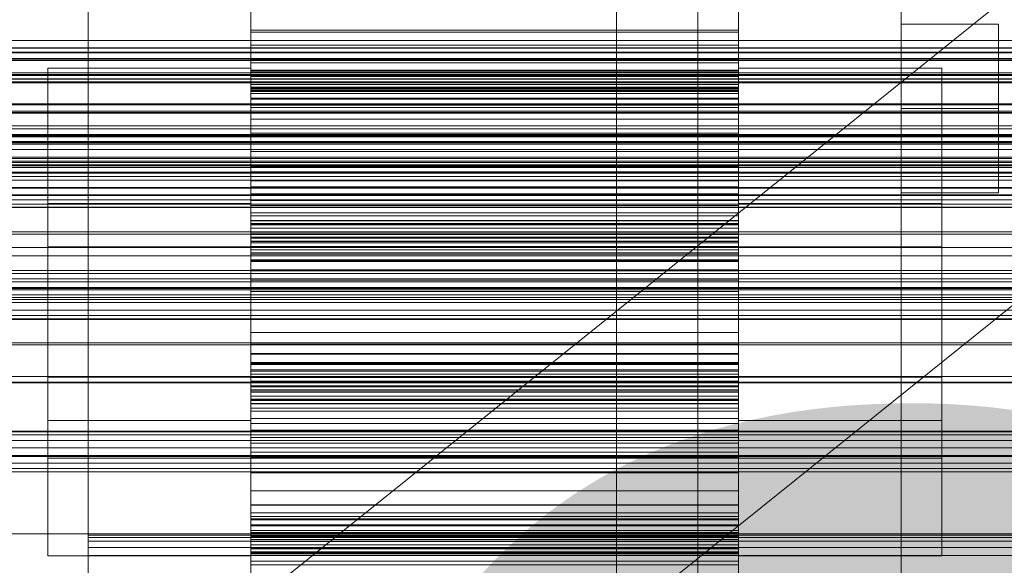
# Model space of a CAD drawing. Header units: millimetres. Extents: x -2233 to 65662, y -50530 to 6847.
# Tile 185 of 256: x 542 to 663, y -33866 to -33799. Entities that reach past the tile are written whole.
import ezdxf

# ---------------------------------------------------------------- set-up
doc = ezdxf.new("R2010")
doc.units = ezdxf.units.MM
for name, color, linetype, lineweight in [('COTAS_O', 1, 'Continuous', 0), ('COTAS_P', 1, 'Continuous', 0), ('frontal_briquetadora', 7, 'Continuous', 0), ('frontal_C01', 7, 'Continuous', 0), ('frontal_C03', 7, 'Continuous', 0), ('frontal_mezcladora', 7, 'Continuous', 0), ('frontal_secador', 7, 'Continuous', 0)]:
    doc.layers.add(name, color=color, linetype=linetype, lineweight=lineweight)
doc.dimstyles.new('R19_100', dxfattribs={"dimtxt": 250, "dimasz": 150, "dimexe": 150, "dimexo": 80, "dimgap": 100, "dimtad": 1, "dimtih": 1, "dimtoh": 1, "dimdsep": 46, "dimcen": 0.09, "dimadec": 0, "dimazin": 0, "dimtfac": 1, "dimtdec": 4, "dimtofl": 0, "dimtmove": 0, "dimatfit": 3, "dimfxl": 1, "dimtolj": 1, "dimtzin": 0, "dimarcsym": 0})

# ---------------------------------------------------------------- blocks, each defined once
blk = doc.blocks.new('DIM_R32_39')
at = {"layer": 'COTAS_O'}
for p, q in [((-1725, -33700), (-1575, -33655)), ((1725, -33700), (1575, -33655)), ((-1725, -34400), (-1725, -33700)), ((-1725, -33700), (1725, -33700)), ((-1725, -33700), (-1575, -33745)), ((1725, -33700), (1575, -33745)), ((1725, -34400), (1725, -33700))]:
    blk.add_line(p, q, dxfattribs=at)
blk.add_text('3450 O', height=250, dxfattribs=at).set_placement((0, -33600))
blk = doc.blocks.new('DIM_R32_40')
at = {"layer": 'COTAS_P'}
for p, q in [((-150, -32200), (550, -32200)), ((550, -32200), (505, -32350)), ((550, -34800), (550, -32200)), ((550, -32200), (595, -32350)), ((550, -34800), (505, -34650)), ((550, -34800), (595, -34650)), ((-150, -34800), (550, -34800))]:
    blk.add_line(p, q, dxfattribs=at)
blk.add_text('2600 P', height=250, rotation=90, dxfattribs=at).set_placement((450, -33500))
blk = doc.blocks.new('DIM_R32_43')
at = {"layer": 'COTAS_O'}
for p, q in [((-650, -34200), (-500, -34155)), ((650, -34200), (500, -34155)), ((-650, -34900), (-650, -34200)), ((-650, -34200), (650, -34200)), ((-650, -34200), (-500, -34245)), ((650, -34200), (500, -34245)), ((650, -34900), (650, -34200))]:
    blk.add_line(p, q, dxfattribs=at)
blk.add_text('1300 O', height=250, dxfattribs=at).set_placement((0, -34100))

msp = doc.modelspace()

# ---------------------------------------------------------------- linework, layer by layer
at = {"layer": 'frontal_briquetadora'}
for p, q in [((570, -33809.593), (570, -33796.798)), ((630, -33809.593), (630, -33796.798)), ((570, -33798.34), (570, -33800.342)), ((570, -33798.37), (570, -33811.324)), ((570, -33800.613), (570, -33798.52)), ((630, -33798.34), (630, -33800.342)), ((630, -33798.37), (630, -33811.324)), ((630, -33800.613), (630, -33798.52)), ((630, -33800.342), (570, -33800.342)), ((570, -33800.342), (570, -33802.206)), ((570, -33802.574), (570, -33800.613)), ((630, -33800.613), (570, -33800.613)), ((630, -33800.342), (630, -33802.206)), ((630, -33802.574), (630, -33800.613)), ((630, -33802.206), (570, -33802.206)), ((570, -33802.206), (570, -33803.919)), ((630, -33802.206), (630, -33803.919)), ((570, -33804.394), (570, -33802.574)), ((630, -33802.574), (570, -33802.574)), ((630, -33804.394), (630, -33802.574)), ((630, -33803.919), (570, -33803.919)), ((570, -33803.919), (570, -33805.465)), ((570, -33806.062), (570, -33804.394)), ((630, -33804.394), (570, -33804.394)), ((630, -33803.919), (630, -33805.465)), ((630, -33806.062), (630, -33804.394)), ((570, -33805.052), (545, -33805.052)), ((545, -33805.052), (545, -33808.19)), ((545, -33807.856), (545, -33805.052)), ((545, -33805.89), (545, -33805.719)), ((545, -33805.719), (545, -33811.357)), ((545, -33811.836), (545, -33805.89)), ((570, -33808.19), (570, -33805.052)), ((570, -33805.052), (570, -33807.856)), ((570, -33805.321), (570, -33805.294)), ((630, -33805.294), (570, -33805.294)), ((570, -33805.294), (570, -33805.468)), ((570, -33805.522), (570, -33805.321)), ((630, -33805.321), (570, -33805.321)), ((630, -33805.465), (570, -33805.465)), ((570, -33805.465), (570, -33806.814)), ((630, -33805.468), (570, -33805.468)), ((570, -33805.468), (570, -33805.928)), ((570, -33805.884), (570, -33805.522)), ((630, -33805.522), (570, -33805.522)), ((570, -33811.357), (570, -33805.719)), ((570, -33805.719), (570, -33805.89)), ((570, -33806.399), (570, -33805.884)), ((630, -33805.884), (570, -33805.884)), ((570, -33805.89), (570, -33811.836)), ((630, -33805.928), (570, -33805.928)), ((570, -33805.928), (570, -33809.593)), ((655, -33805.052), (630, -33805.052)), ((630, -33808.19), (630, -33805.052)), ((630, -33805.052), (630, -33807.856)), ((630, -33805.321), (630, -33805.294)), ((630, -33805.294), (630, -33805.468)), ((630, -33805.522), (630, -33805.321)), ((630, -33805.465), (630, -33806.814)), ((630, -33805.468), (630, -33805.928)), ((630, -33805.884), (630, -33805.522)), ((630, -33811.357), (630, -33805.719)), ((630, -33805.719), (630, -33805.89)), ((630, -33806.399), (630, -33805.884)), ((630, -33805.89), (630, -33811.836)), ((630, -33805.928), (630, -33809.593)), ((655, -33805.052), (655, -33808.19)), ((655, -33807.856), (655, -33805.052)), ((655, -33805.89), (655, -33805.719)), ((655, -33805.719), (655, -33811.357)), ((655, -33811.836), (655, -33805.89)), ((570, -33807.562), (570, -33806.062)), ((630, -33806.062), (570, -33806.062)), ((570, -33807.061), (570, -33806.399)), ((630, -33806.399), (570, -33806.399)), ((630, -33806.814), (570, -33806.814)), ((570, -33806.814), (570, -33807.878)), ((570, -33807.866), (570, -33807.061)), ((630, -33807.061), (570, -33807.061)), ((630, -33807.562), (630, -33806.062)), ((630, -33807.061), (630, -33806.399)), ((630, -33806.814), (630, -33807.878)), ((630, -33807.866), (630, -33807.061)), ((545, -33816.046), (545, -33807.856)), ((545, -33808.19), (545, -33816.647)), ((570, -33807.505), (570, -33807.39)), ((630, -33807.39), (570, -33807.39)), ((570, -33807.39), (570, -33807.477)), ((630, -33807.477), (570, -33807.477)), ((570, -33807.477), (570, -33807.741)), ((570, -33807.908), (570, -33807.505)), ((630, -33807.505), (570, -33807.505)), ((570, -33808.863), (570, -33807.562)), ((630, -33807.562), (570, -33807.562)), ((630, -33807.741), (570, -33807.741)), ((570, -33807.741), (570, -33808.166)), ((570, -33807.856), (570, -33816.046)), ((570, -33815.269), (570, -33807.866)), ((630, -33807.866), (570, -33807.866)), ((630, -33807.878), (570, -33807.878)), ((570, -33807.878), (570, -33811.298)), ((570, -33811.324), (570, -33807.908)), ((630, -33807.908), (570, -33807.908)), ((630, -33808.166), (570, -33808.166)), ((570, -33808.166), (570, -33808.744)), ((570, -33816.647), (570, -33808.19)), ((630, -33807.505), (630, -33807.39)), ((630, -33807.39), (630, -33807.477)), ((630, -33807.477), (630, -33807.741)), ((630, -33807.908), (630, -33807.505)), ((630, -33808.863), (630, -33807.562)), ((630, -33807.741), (630, -33808.166)), ((630, -33807.856), (630, -33816.046)), ((630, -33815.269), (630, -33807.866)), ((630, -33807.878), (630, -33811.298)), ((630, -33811.324), (630, -33807.908)), ((630, -33808.166), (630, -33808.744)), ((630, -33816.647), (630, -33808.19)), ((655, -33816.046), (655, -33807.856)), ((655, -33808.19), (655, -33816.647)), ((630, -33808.744), (570, -33808.744)), ((570, -33808.744), (570, -33809.471)), ((570, -33809.875), (570, -33808.863)), ((630, -33808.863), (570, -33808.863)), ((630, -33809.471), (570, -33809.471)), ((570, -33809.471), (570, -33810.341)), ((630, -33809.593), (570, -33809.593)), ((630, -33808.744), (630, -33809.471)), ((630, -33809.875), (630, -33808.863)), ((630, -33809.471), (630, -33810.341)), ((570, -33813.044), (570, -33809.875)), ((630, -33809.875), (570, -33809.875)), ((630, -33810.341), (570, -33810.341)), ((570, -33810.341), (570, -33817.787)), ((630, -33813.044), (630, -33809.875)), ((630, -33810.341), (630, -33817.787)), ((545, -33811.357), (545, -33821.688)), ((545, -33822.381), (545, -33811.836)), ((630, -33811.298), (570, -33811.298)), ((570, -33811.298), (570, -33825.189)), ((630, -33811.324), (570, -33811.324)), ((570, -33821.688), (570, -33811.357)), ((570, -33811.836), (570, -33822.381)), ((630, -33811.298), (630, -33825.189)), ((630, -33821.688), (630, -33811.357)), ((630, -33811.836), (630, -33822.381)), ((655, -33811.357), (655, -33821.688)), ((655, -33822.381), (655, -33811.836)), ((570, -33827.016), (570, -33813.044)), ((630, -33813.044), (570, -33813.044)), ((630, -33827.016), (630, -33813.044)), ((570, -33817.149), (570, -33815.269)), ((630, -33815.269), (570, -33815.269)), ((630, -33817.149), (630, -33815.269)), ((545, -33828), (545, -33816.046)), ((545, -33816.647), (545, -33828.749)), ((570, -33816.046), (570, -33828)), ((570, -33828.749), (570, -33816.647)), ((630, -33816.046), (630, -33828)), ((630, -33828.749), (630, -33816.647)), ((655, -33828), (655, -33816.046)), ((655, -33816.647), (655, -33828.749)), ((720, -33817.251), (480, -33817.251)), ((545, -33817.051), (655, -33817.051)), ((545, -33818.734), (545, -33817.051)), ((545, -33817.051), (545, -33818.934)), ((545, -33817.554), (545, -33817.451)), ((545, -33817.451), (545, -33820.834)), ((545, -33821.122), (545, -33817.554)), ((570, -33818.892), (570, -33817.149)), ((630, -33817.149), (570, -33817.149)), ((630, -33817.787), (570, -33817.787)), ((570, -33817.787), (570, -33819.618)), ((630, -33818.892), (630, -33817.149)), ((630, -33817.787), (630, -33819.618)), ((655, -33818.734), (655, -33817.051)), ((655, -33817.051), (655, -33818.934)), ((655, -33817.554), (655, -33817.451)), ((655, -33817.451), (655, -33820.834)), ((655, -33821.122), (655, -33817.554)), ((545, -33823.647), (545, -33818.734)), ((545, -33818.934), (545, -33824.008)), ((570, -33820.492), (570, -33818.892)), ((630, -33818.892), (570, -33818.892)), ((630, -33820.492), (630, -33818.892)), ((655, -33823.647), (655, -33818.734)), ((655, -33818.934), (655, -33824.008)), ((630, -33819.618), (570, -33819.618)), ((570, -33819.618), (570, -33821.311)), ((570, -33821.94), (570, -33820.492)), ((630, -33820.492), (570, -33820.492)), ((630, -33819.618), (630, -33821.311)), ((630, -33821.94), (630, -33820.492)), ((545, -33820.834), (545, -33827.033)), ((545, -33827.448), (545, -33821.122)), ((570, -33821.688), (545, -33821.688)), ((545, -33821.688), (545, -33834.665)), ((630, -33821.311), (570, -33821.311)), ((570, -33821.311), (570, -33822.859)), ((570, -33834.665), (570, -33821.688)), ((630, -33821.311), (630, -33822.859)), ((655, -33821.688), (630, -33821.688)), ((630, -33834.665), (630, -33821.688)), ((655, -33820.834), (655, -33827.033)), ((655, -33827.448), (655, -33821.122)), ((655, -33821.688), (655, -33834.665)), ((545, -33835.434), (545, -33822.381)), ((570, -33823.226), (570, -33821.94)), ((630, -33821.94), (570, -33821.94)), ((570, -33822.381), (570, -33835.434)), ((630, -33822.859), (570, -33822.859)), ((570, -33822.859), (570, -33824.255)), ((630, -33823.226), (630, -33821.94)), ((630, -33822.381), (630, -33835.434)), ((630, -33822.859), (630, -33824.255)), ((655, -33835.434), (655, -33822.381)), ((545, -33830.82), (545, -33823.647)), ((545, -33824.008), (545, -33831.27)), ((570, -33824.334), (570, -33823.226)), ((630, -33823.226), (570, -33823.226)), ((570, -33825.189), (570, -33823.769)), ((630, -33823.769), (570, -33823.769)), ((570, -33823.769), (570, -33823.81)), ((630, -33823.81), (570, -33823.81)), ((570, -33823.81), (570, -33824.153)), ((630, -33824.153), (570, -33824.153)), ((570, -33824.153), (570, -33824.707)), ((630, -33824.334), (630, -33823.226)), ((630, -33825.189), (630, -33823.769)), ((630, -33823.769), (630, -33823.81)), ((630, -33823.81), (630, -33824.153)), ((630, -33824.153), (630, -33824.707)), ((655, -33830.82), (655, -33823.647)), ((655, -33824.008), (655, -33831.27)), ((630, -33824.255), (570, -33824.255)), ((570, -33824.255), (570, -33825.488)), ((570, -33825.231), (570, -33824.334)), ((630, -33824.334), (570, -33824.334)), ((630, -33824.707), (570, -33824.707)), ((570, -33824.707), (570, -33825.443)), ((630, -33825.189), (570, -33825.189)), ((570, -33825.828), (570, -33825.231)), ((630, -33825.231), (570, -33825.231)), ((630, -33824.255), (630, -33825.488)), ((630, -33825.231), (630, -33824.334)), ((630, -33824.707), (630, -33825.443)), ((630, -33825.828), (630, -33825.231)), ((630, -33825.443), (570, -33825.443)), ((570, -33825.443), (570, -33826.344)), ((630, -33825.488), (570, -33825.488)), ((570, -33825.488), (570, -33826.541)), ((570, -33826.988), (570, -33825.828)), ((630, -33825.828), (570, -33825.828)), ((570, -33825.959), (570, -33825.86)), ((630, -33825.86), (570, -33825.86)), ((570, -33825.86), (570, -33827.016)), ((570, -33826.36), (570, -33825.959)), ((630, -33825.959), (570, -33825.959)), ((630, -33826.344), (570, -33826.344)), ((570, -33826.344), (570, -33827.402)), ((570, -33826.973), (570, -33826.36)), ((630, -33826.36), (570, -33826.36)), ((630, -33826.541), (570, -33826.541)), ((570, -33826.541), (570, -33827.384)), ((630, -33825.443), (630, -33826.344)), ((630, -33825.488), (630, -33826.541)), ((630, -33826.988), (630, -33825.828)), ((630, -33825.959), (630, -33825.86)), ((630, -33825.86), (630, -33827.016)), ((630, -33826.36), (630, -33825.959)), ((630, -33826.344), (630, -33827.402)), ((630, -33826.973), (630, -33826.36)), ((630, -33826.541), (630, -33827.384)), ((720, -33827.122), (480, -33827.122)), ((545, -33827.033), (655, -33827.033)), ((545, -33827.033), (545, -33834.819)), ((545, -33835.28), (545, -33827.448)), ((570, -33827.767), (570, -33826.973)), ((630, -33826.973), (570, -33826.973)), ((570, -33841.278), (570, -33826.988)), ((630, -33826.988), (570, -33826.988)), ((630, -33827.016), (570, -33827.016)), ((630, -33827.384), (570, -33827.384)), ((570, -33827.384), (570, -33827.924)), ((630, -33827.402), (570, -33827.402)), ((570, -33827.402), (570, -33828.61)), ((570, -33828.728), (570, -33827.767)), ((630, -33827.767), (570, -33827.767)), ((630, -33827.767), (630, -33826.973)), ((630, -33841.278), (630, -33826.988)), ((630, -33827.384), (630, -33827.924)), ((630, -33827.402), (630, -33828.61)), ((630, -33828.728), (630, -33827.767)), ((655, -33827.033), (655, -33834.819)), ((655, -33835.28), (655, -33827.448)), ((545, -33841.35), (545, -33828)), ((545, -33828.749), (545, -33842.1)), ((630, -33827.924), (570, -33827.924)), ((570, -33827.924), (570, -33828.821)), ((570, -33828), (570, -33841.35)), ((630, -33828.61), (570, -33828.61)), ((570, -33828.61), (570, -33829.962)), ((570, -33829.845), (570, -33828.728)), ((630, -33828.728), (570, -33828.728)), ((570, -33842.1), (570, -33828.749)), ((630, -33828.821), (570, -33828.821)), ((570, -33828.821), (570, -33843.111)), ((630, -33827.924), (630, -33828.821)), ((630, -33828), (630, -33841.35)), ((630, -33828.61), (630, -33829.962)), ((630, -33829.845), (630, -33828.728)), ((630, -33842.1), (630, -33828.749)), ((630, -33828.821), (630, -33843.111)), ((655, -33841.35), (655, -33828)), ((655, -33828.749), (655, -33842.1)), ((570, -33831.112), (570, -33829.845)), ((630, -33829.845), (570, -33829.845)), ((630, -33829.962), (570, -33829.962)), ((570, -33829.962), (570, -33837.577)), ((630, -33831.112), (630, -33829.845)), ((630, -33829.962), (630, -33837.577)), ((545, -33838.83), (545, -33830.82)), ((545, -33831.27), (545, -33839.28)), ((570, -33832.523), (570, -33831.112)), ((630, -33831.112), (570, -33831.112)), ((630, -33832.523), (630, -33831.112)), ((655, -33838.83), (655, -33830.82)), ((655, -33831.27), (655, -33839.28)), ((570, -33840.138), (570, -33832.523)), ((630, -33832.523), (570, -33832.523)), ((630, -33840.138), (630, -33832.523)), ((545, -33834.665), (545, -33847.719)), ((545, -33834.819), (545, -33842.651)), ((570, -33847.719), (570, -33834.665)), ((630, -33847.719), (630, -33834.665)), ((655, -33834.665), (655, -33847.719)), ((655, -33834.819), (655, -33842.651)), ((545, -33843.067), (545, -33835.28)), ((545, -33848.411), (545, -33835.434)), ((570, -33835.434), (570, -33848.411)), ((630, -33835.434), (630, -33848.411)), ((655, -33843.067), (655, -33835.28)), ((655, -33848.411), (655, -33835.434)), ((630, -33837.577), (570, -33837.577)), ((570, -33837.577), (570, -33838.988)), ((630, -33837.577), (630, -33838.988)), ((545, -33846.091), (545, -33838.83)), ((545, -33839.28), (545, -33846.452)), ((630, -33838.988), (570, -33838.988)), ((570, -33838.988), (570, -33840.254)), ((630, -33838.988), (630, -33840.254)), ((655, -33846.091), (655, -33838.83)), ((655, -33839.28), (655, -33846.452)), ((570, -33841.49), (570, -33840.138)), ((630, -33840.138), (570, -33840.138)), ((630, -33840.254), (570, -33840.254)), ((570, -33840.254), (570, -33841.371)), ((630, -33841.49), (630, -33840.138)), ((630, -33840.254), (630, -33841.371)), ((545, -33853.452), (545, -33841.35)), ((545, -33842.1), (545, -33854.053)), ((570, -33842.175), (570, -33841.278)), ((630, -33841.278), (570, -33841.278)), ((570, -33841.35), (570, -33853.452)), ((630, -33841.371), (570, -33841.371)), ((570, -33841.371), (570, -33842.332)), ((570, -33842.697), (570, -33841.49)), ((630, -33841.49), (570, -33841.49)), ((570, -33854.053), (570, -33842.1)), ((570, -33842.716), (570, -33842.175)), ((630, -33842.175), (570, -33842.175)), ((630, -33842.332), (570, -33842.332)), ((570, -33842.332), (570, -33843.127)), ((630, -33842.175), (630, -33841.278)), ((630, -33841.35), (630, -33853.452)), ((630, -33841.371), (630, -33842.332)), ((630, -33842.697), (630, -33841.49)), ((630, -33854.053), (630, -33842.1)), ((630, -33842.716), (630, -33842.175)), ((630, -33842.332), (630, -33843.127)), ((655, -33853.452), (655, -33841.35)), ((655, -33842.1), (655, -33854.053)), ((720, -33842.978), (480, -33842.978)), ((545, -33842.651), (545, -33848.978)), ((545, -33843.067), (655, -33843.067)), ((545, -33849.265), (545, -33843.067)), ((570, -33843.755), (570, -33842.697)), ((630, -33842.697), (570, -33842.697)), ((570, -33843.559), (570, -33842.716)), ((630, -33842.716), (570, -33842.716)), ((570, -33844.24), (570, -33843.083)), ((630, -33843.083), (570, -33843.083)), ((570, -33843.083), (570, -33857.056)), ((630, -33843.111), (570, -33843.111)), ((570, -33843.111), (570, -33844.272)), ((630, -33843.127), (570, -33843.127)), ((570, -33843.127), (570, -33843.74)), ((570, -33844.612), (570, -33843.559)), ((630, -33843.559), (570, -33843.559)), ((630, -33843.755), (630, -33842.697)), ((630, -33843.559), (630, -33842.716)), ((630, -33844.24), (630, -33843.083)), ((630, -33843.083), (630, -33857.056)), ((630, -33843.111), (630, -33844.272)), ((630, -33843.127), (630, -33843.74)), ((630, -33844.612), (630, -33843.559)), ((655, -33842.651), (655, -33848.978)), ((655, -33849.265), (655, -33843.067)), ((630, -33843.74), (570, -33843.74)), ((570, -33843.74), (570, -33844.141)), ((570, -33844.657), (570, -33843.755)), ((630, -33843.755), (570, -33843.755)), ((630, -33844.141), (570, -33844.141)), ((570, -33844.141), (570, -33844.24)), ((630, -33844.24), (570, -33844.24)), ((630, -33844.272), (570, -33844.272)), ((570, -33844.272), (570, -33844.868)), ((570, -33845.845), (570, -33844.612)), ((630, -33844.612), (570, -33844.612)), ((570, -33845.392), (570, -33844.657)), ((630, -33844.657), (570, -33844.657)), ((630, -33843.74), (630, -33844.141)), ((630, -33844.657), (630, -33843.755)), ((630, -33844.141), (630, -33844.24)), ((630, -33844.272), (630, -33844.868)), ((630, -33845.845), (630, -33844.612)), ((630, -33845.392), (630, -33844.657)), ((630, -33844.868), (570, -33844.868)), ((570, -33844.868), (570, -33845.766)), ((570, -33858.802), (570, -33844.911)), ((630, -33844.911), (570, -33844.911)), ((570, -33844.911), (570, -33846.331)), ((570, -33845.946), (570, -33845.392)), ((630, -33845.392), (570, -33845.392)), ((630, -33845.766), (570, -33845.766)), ((570, -33845.766), (570, -33846.873)), ((570, -33847.241), (570, -33845.845)), ((630, -33845.845), (570, -33845.845)), ((570, -33846.289), (570, -33845.946)), ((630, -33845.946), (570, -33845.946)), ((630, -33844.868), (630, -33845.766)), ((630, -33858.802), (630, -33844.911)), ((630, -33844.911), (630, -33846.331)), ((630, -33845.946), (630, -33845.392)), ((630, -33845.766), (630, -33846.873)), ((630, -33847.241), (630, -33845.845)), ((630, -33846.289), (630, -33845.946)), ((545, -33851.166), (545, -33846.091)), ((545, -33846.452), (545, -33851.366)), ((570, -33846.331), (570, -33846.289)), ((630, -33846.289), (570, -33846.289)), ((630, -33846.331), (570, -33846.331)), ((630, -33846.873), (570, -33846.873)), ((570, -33846.873), (570, -33848.159)), ((630, -33846.331), (630, -33846.289)), ((630, -33846.873), (630, -33848.159)), ((655, -33851.166), (655, -33846.091)), ((655, -33846.452), (655, -33851.366)), ((545, -33847.719), (545, -33858.263)), ((545, -33858.742), (545, -33848.411)), ((570, -33848.411), (545, -33848.411)), ((570, -33848.789), (570, -33847.241)), ((630, -33847.241), (570, -33847.241)), ((570, -33858.263), (570, -33847.719)), ((630, -33848.159), (570, -33848.159)), ((570, -33848.159), (570, -33849.608)), ((570, -33848.411), (570, -33858.742)), ((630, -33848.789), (630, -33847.241)), ((630, -33858.263), (630, -33847.719)), ((630, -33848.159), (630, -33849.608)), ((630, -33848.411), (630, -33858.742)), ((655, -33848.411), (630, -33848.411)), ((655, -33847.719), (655, -33858.263)), ((655, -33858.742), (655, -33848.411)), ((545, -33848.978), (545, -33852.546)), ((545, -33852.648), (545, -33849.265)), ((570, -33850.481), (570, -33848.789)), ((630, -33848.789), (570, -33848.789)), ((630, -33849.608), (570, -33849.608)), ((570, -33849.608), (570, -33851.207)), ((630, -33850.481), (630, -33848.789)), ((630, -33849.608), (630, -33851.207)), ((655, -33848.978), (655, -33852.546)), ((655, -33852.648), (655, -33849.265)), ((570, -33852.313), (570, -33850.481)), ((630, -33850.481), (570, -33850.481)), ((630, -33852.313), (630, -33850.481)), ((545, -33853.048), (545, -33851.166)), ((545, -33851.366), (545, -33853.048)), ((630, -33851.207), (570, -33851.207)), ((570, -33851.207), (570, -33852.95)), ((630, -33851.207), (630, -33852.95)), ((655, -33853.048), (655, -33851.166)), ((655, -33851.366), (655, -33853.048)), ((720, -33852.848), (480, -33852.848)), ((545, -33852.546), (545, -33852.648)), ((545, -33853.048), (655, -33853.048)), ((570, -33859.759), (570, -33852.313)), ((630, -33852.313), (570, -33852.313)), ((630, -33852.95), (570, -33852.95)), ((570, -33852.95), (570, -33854.831)), ((630, -33859.759), (630, -33852.313)), ((630, -33852.95), (630, -33854.831)), ((655, -33852.546), (655, -33852.648)), ((545, -33861.91), (545, -33853.452)), ((545, -33854.053), (545, -33862.243)), ((570, -33853.452), (570, -33861.91)), ((570, -33862.243), (570, -33854.053)), ((630, -33853.452), (630, -33861.91)), ((630, -33862.243), (630, -33854.053)), ((655, -33861.91), (655, -33853.452)), ((655, -33854.053), (655, -33862.243)), ((630, -33854.831), (570, -33854.831)), ((570, -33854.831), (570, -33862.233)), ((630, -33854.831), (630, -33862.233)), ((630, -33857.056), (570, -33857.056)), ((570, -33857.056), (570, -33860.224)), ((630, -33857.056), (630, -33860.224)), ((545, -33858.263), (545, -33864.21)), ((545, -33864.381), (545, -33858.742)), ((570, -33864.21), (570, -33858.263)), ((570, -33858.742), (570, -33864.381)), ((570, -33871.73), (570, -33858.775)), ((630, -33858.775), (570, -33858.775)), ((570, -33858.775), (570, -33862.191)), ((570, -33862.221), (570, -33858.802)), ((630, -33858.802), (570, -33858.802)), ((630, -33864.21), (630, -33858.263)), ((630, -33858.742), (630, -33864.381)), ((630, -33871.73), (630, -33858.775)), ((630, -33858.775), (630, -33862.191)), ((630, -33862.221), (630, -33858.802)), ((655, -33858.263), (655, -33864.21)), ((655, -33864.381), (655, -33858.742)), ((570, -33860.629), (570, -33859.759)), ((630, -33859.759), (570, -33859.759)), ((630, -33860.224), (570, -33860.224)), ((570, -33860.224), (570, -33861.237)), ((570, -33864.171), (570, -33860.506)), ((630, -33860.506), (570, -33860.506)), ((570, -33860.506), (570, -33873.301)), ((630, -33860.629), (630, -33859.759)), ((630, -33860.224), (630, -33861.237)), ((630, -33864.171), (630, -33860.506)), ((630, -33860.506), (630, -33873.301)), ((570, -33861.355), (570, -33860.629)), ((630, -33860.629), (570, -33860.629)), ((630, -33861.237), (570, -33861.237)), ((570, -33861.237), (570, -33862.537)), ((570, -33861.934), (570, -33861.355)), ((630, -33861.355), (570, -33861.355)), ((630, -33861.355), (630, -33860.629)), ((630, -33861.237), (630, -33862.537)), ((630, -33861.934), (630, -33861.355)), ((545, -33865.047), (545, -33861.91)), ((545, -33862.243), (545, -33865.047)), ((550, -33867.246), (550, -33862.529)), ((750, -33862.529), (550, -33862.529)), ((550, -33863.268), (550, -33862.784)), ((750, -33862.784), (550, -33862.784)), ((550, -33862.784), (550, -33867.398)), ((570, -33861.91), (570, -33865.047)), ((570, -33862.359), (570, -33861.934)), ((630, -33861.934), (570, -33861.934)), ((630, -33862.191), (570, -33862.191)), ((570, -33862.191), (570, -33862.595)), ((570, -33863.285), (570, -33862.221)), ((630, -33862.221), (570, -33862.221)), ((630, -33862.233), (570, -33862.233)), ((570, -33862.233), (570, -33863.039)), ((570, -33865.047), (570, -33862.243)), ((570, -33862.622), (570, -33862.359)), ((630, -33862.359), (570, -33862.359)), ((630, -33862.537), (570, -33862.537)), ((570, -33862.537), (570, -33864.037)), ((630, -33862.595), (570, -33862.595)), ((570, -33862.595), (570, -33862.71)), ((570, -33862.71), (570, -33862.622)), ((630, -33862.622), (570, -33862.622)), ((630, -33862.71), (570, -33862.71)), ((630, -33861.91), (630, -33865.047)), ((630, -33862.359), (630, -33861.934)), ((630, -33862.191), (630, -33862.595)), ((630, -33863.285), (630, -33862.221)), ((630, -33862.233), (630, -33863.039)), ((630, -33865.047), (630, -33862.243)), ((630, -33862.622), (630, -33862.359)), ((630, -33862.537), (630, -33864.037)), ((630, -33862.595), (630, -33862.71)), ((630, -33862.71), (630, -33862.622)), ((655, -33865.047), (655, -33861.91)), ((655, -33862.243), (655, -33865.047)), ((550, -33868.076), (550, -33863.268)), ((750, -33863.268), (550, -33863.268)), ((550, -33864.999), (550, -33864.032)), ((750, -33864.032), (550, -33864.032)), ((550, -33864.032), (550, -33868.532)), ((630, -33863.039), (570, -33863.039)), ((570, -33863.039), (570, -33863.701)), ((570, -33864.634), (570, -33863.285)), ((630, -33863.285), (570, -33863.285)), ((630, -33863.701), (570, -33863.701)), ((570, -33863.701), (570, -33864.215)), ((630, -33864.037), (570, -33864.037)), ((570, -33864.037), (570, -33865.705)), ((570, -33864.631), (570, -33864.171)), ((630, -33864.171), (570, -33864.171)), ((630, -33863.039), (630, -33863.701)), ((630, -33864.634), (630, -33863.285)), ((630, -33863.701), (630, -33864.215)), ((630, -33864.037), (630, -33865.705)), ((630, -33864.631), (630, -33864.171)), ((545, -33864.21), (545, -33864.381)), ((570, -33865.047), (545, -33865.047)), ((550, -33869.887), (550, -33864.999)), ((750, -33864.999), (550, -33864.999)), ((570, -33864.381), (570, -33864.21)), ((630, -33864.215), (570, -33864.215)), ((570, -33864.215), (570, -33864.577)), ((630, -33864.577), (570, -33864.577)), ((570, -33864.577), (570, -33864.779)), ((570, -33864.805), (570, -33864.631)), ((630, -33864.631), (570, -33864.631)), ((570, -33866.181), (570, -33864.634)), ((630, -33864.779), (570, -33864.779)), ((570, -33864.779), (570, -33864.805)), ((630, -33864.805), (570, -33864.805)), ((630, -33864.381), (630, -33864.21)), ((630, -33864.215), (630, -33864.577)), ((630, -33864.577), (630, -33864.779)), ((630, -33864.805), (630, -33864.631)), ((630, -33866.181), (630, -33864.634)), ((630, -33864.779), (630, -33864.805)), ((655, -33865.047), (630, -33865.047)), ((655, -33864.21), (655, -33864.381)), ((630, -33865.705), (570, -33865.705)), ((570, -33865.705), (570, -33867.526)), ((570, -33867.894), (570, -33866.181)), ((630, -33866.181), (570, -33866.181)), ((630, -33865.705), (630, -33867.526)), ((630, -33867.894), (630, -33866.181))]:
    msp.add_line(p, q, dxfattribs=at)
at = {"layer": 'frontal_C01'}
for p, q in [((980, -33805.588), (-980, -33805.588)), ((980, -33810.588), (-980, -33810.588))]:
    msp.add_line(p, q, dxfattribs=at)
at = {"layer": 'frontal_C03'}
for p, q in [((-1424.399, -35474.583), (1405.601, -33199.271)), ((-1405.601, -35497.963), (1424.399, -33222.651)), ((1496, -33801.613), (-1496, -33801.613)), ((1496, -33801.64), (-1496, -33801.64)), ((1496, -33802.532), (-1496, -33802.532)), ((1496, -33802.558), (-1496, -33802.558)), ((1496, -33803.081), (-1496, -33803.081)), ((1496, -33803.158), (-1496, -33803.158)), ((1496, -33804), (-1496, -33804)), ((1496, -33804.076), (-1496, -33804.076)), ((1496, -33805.821), (-1496, -33805.821)), ((1496, -33805.936), (-1496, -33805.936)), ((1250, -33805.894), (-1250, -33805.894)), ((1496, -33806.74), (-1496, -33806.74)), ((1496, -33806.854), (-1496, -33806.854)), ((-1250, -33806.326), (1250, -33806.326)), ((1250, -33806.388), (-1250, -33806.388)), ((-1250, -33806.725), (1250, -33806.725)), ((1496, -33809.416), (-1496, -33809.416)), ((-1496, -33809.551), (1496, -33809.551)), ((1496, -33810.334), (-1496, -33810.334)), ((-1496, -33810.469), (1496, -33810.469)), ((1250, -33812.129), (-1250, -33812.129)), ((1250, -33812.515), (-1250, -33812.515)), ((1250, -33813.181), (-1250, -33813.181)), ((1496, -33813.317), (-1496, -33813.317)), ((1496, -33813.452), (-1496, -33813.452)), ((1496, -33814.236), (-1496, -33814.236)), ((1496, -33814.371), (-1496, -33814.371)), ((-1250, -33814.113), (1250, -33814.113)), ((1250, -33815.055), (-1250, -33815.055)), ((1496, -33816.932), (-1496, -33816.932)), ((1250, -33815.987), (-1250, -33815.987)), ((1250, -33816.142), (-1250, -33816.142)), ((1250, -33816.48), (-1250, -33816.48)), ((1250, -33816.653), (-1250, -33816.653)), ((1496, -33817.047), (-1496, -33817.047)), ((1496, -33817.851), (-1496, -33817.851)), ((1496, -33817.965), (-1496, -33817.965)), ((1250, -33817.039), (-1250, -33817.039)), ((1250, -33818.379), (-1250, -33818.379)), ((1250, -33818.811), (-1250, -33818.811)), ((1496, -33819.71), (-1496, -33819.71)), ((1496, -33819.787), (-1496, -33819.787)), ((1496, -33820.629), (-1496, -33820.629)), ((1496, -33820.705), (-1496, -33820.705)), ((1496, -33821.228), (-1496, -33821.228)), ((1496, -33821.255), (-1496, -33821.255)), ((1496, -33822.147), (-1496, -33822.147)), ((1496, -33822.174), (-1496, -33822.174)), ((1250, -33825.18), (-1250, -33825.18)), ((1250, -33825.466), (-1250, -33825.466)), ((1250, -33829.947), (-1250, -33829.947)), ((1250, -33830.313), (-1250, -33830.313)), ((1250, -33830.962), (-1250, -33830.962)), ((1250, -33831.349), (-1250, -33831.349)), ((1250, -33832.014), (-1250, -33832.014)), ((1250, -33832.125), (-1250, -33832.125)), ((1250, -33832.316), (-1250, -33832.316)), ((-1250, -33832.947), (1250, -33832.947)), ((1250, -33833.889), (-1250, -33833.889)), ((1250, -33834.821), (-1250, -33834.821)), ((1250, -33835.487), (-1250, -33835.487)), ((1250, -33835.873), (-1250, -33835.873)), ((1250, -33835.919), (-1250, -33835.919)), ((1250, -33835.987), (-1250, -33835.987)), ((1250, -33838.837), (-1250, -33838.837)), ((1250, -33839.081), (-1250, -33839.081)), ((1250, -33843.694), (-1250, -33843.694)), ((1250, -33843.78), (-1250, -33843.78)), ((1250, -33849.796), (-1250, -33849.796)), ((1250, -33850.182), (-1250, -33850.182)), ((1250, -33850.848), (-1250, -33850.848)), ((-1250, -33851.781), (1250, -33851.781)), ((1250, -33852.722), (-1250, -33852.722)), ((1250, -33853.655), (-1250, -33853.655)), ((1250, -33854.321), (-1250, -33854.321)), ((1250, -33854.707), (-1250, -33854.707))]:
    msp.add_line(p, q, dxfattribs=at)
at = {"layer": 'frontal_mezcladora'}
for p, q in [((625, -34725), (625, -33700)), ((650, -34725), (650, -33700)), ((615, -34760), (615, -33730)), ((625, -34725), (625, -33730)), ((650, -34760), (650, -33730)), ((650, -33810), (650, -33799.608)), ((650, -33799.608), (662, -33799.608)), ((662, -33810), (662, -33799.608)), ((650, -33820.392), (650, -33810)), ((662, -33810), (650, -33810)), ((662, -33810), (662, -33820.392)), ((650, -33820.392), (662, -33820.392))]:
    msp.add_line(p, q, dxfattribs=at)
at = {"layer": 'frontal_secador'}
for p, q in [((1360, -33803.853), (-1360, -33803.853)), ((1360, -33813.5), (-1360, -33813.5)), ((1250, -33814.076), (-1250, -33814.076)), ((1360, -33821.784), (-1360, -33821.784)), ((1360, -33828.141), (-1360, -33828.141)), ((1360, -33832.137), (-1360, -33832.137)), ((1360, -33833.5), (-1360, -33833.5)), ((1250, -33833.25), (-1250, -33833.25)), ((1250, -33849.715), (-1250, -33849.715)), ((1250, -33862.349), (-1250, -33862.349))]:
    msp.add_line(p, q, dxfattribs=at)

# ---------------------------------------------------------------- dimensions: what is measured, and where the dimension line sits
at = {"layer": 'COTAS_O'}
for p1, p2, picture, middle in [((-1725, -34400), (1725, -34400), 'DIM_R32_39', (0, -33700)), ((-650, -34900), (650, -34900), 'DIM_R32_43', (0, -34200))]:
    dim = msp.add_aligned_dim(p1=p1, p2=p2, distance=700, text='<> O', dimstyle='R19_100', dxfattribs=at)
    dim.commit()
    dim.dimension.update_dxf_attribs({"geometry": picture, "text_midpoint": middle})
at = {"layer": 'COTAS_P'}
dim = msp.add_aligned_dim(p1=(-150, -34800), p2=(-150, -32200), distance=-700, text='<> P', dimstyle='R19_100', dxfattribs=at)
dim.commit()
dim.dimension.update_dxf_attribs({"geometry": 'DIM_R32_40', "text_midpoint": (550, -33500)})

doc.saveas('drawing.dxf')
